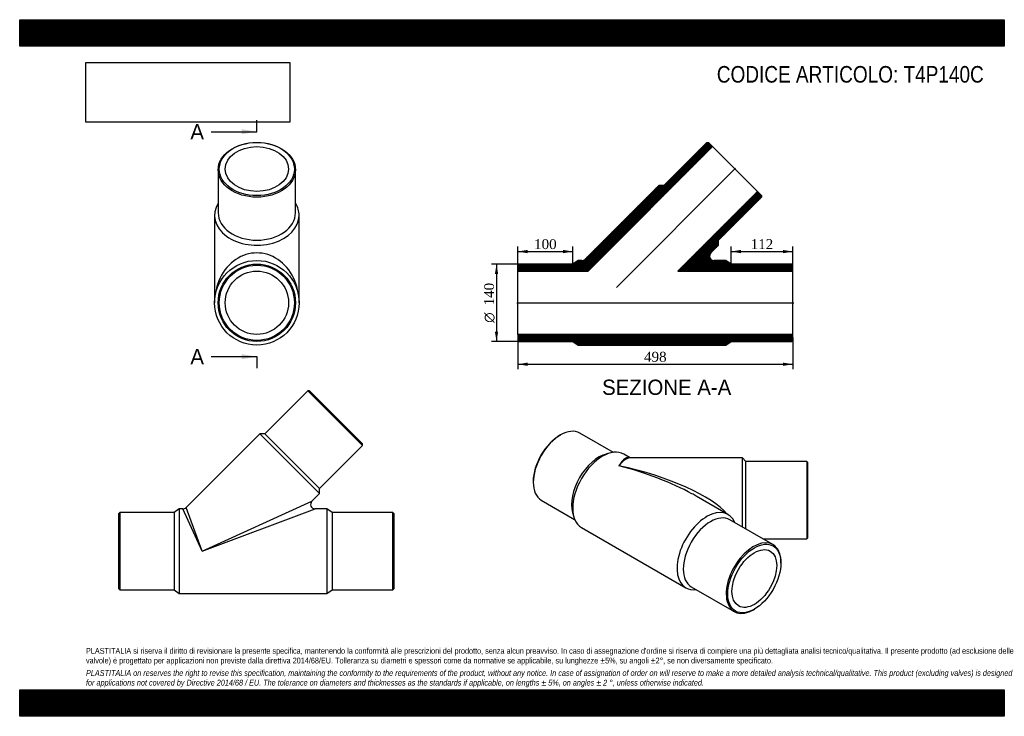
# Model space of a CAD drawing. Header units: millimetres. Extents: x 0 to 1782, y 0 to 1260.
import ezdxf
from ezdxf.enums import TextEntityAlignment as Align
from ezdxf.lldxf.tags import DXFTag

# ---------------------------------------------------------------- set-up
doc = ezdxf.new("R2010")
doc.units = ezdxf.units.MM
doc.header["$LTSCALE"] = 6
for name, color, linetype in [('Default', 7, 'Continuous'), ('DV3_Default', 7, 'Continuous'), ('T4P140C', 7, 'Continuous')]:
    doc.layers.add(name, color=color, linetype=linetype)
doc.styles.add('SEACAD_Solid_Edge_ANSI', font='seans.ttf')
doc.styles.add('SEACAD_Solid_Edge_ANSI1_Symbols', font='semeca1.ttf')
doc.styles.add('SEACAD_Times_New_Roman', font='times.ttf')
tags = doc.linetypes.add('CENTER2', pattern=[28.575, 19.05, -3.175, 3.175, -3.175]).pattern_tags.tags
tags[10:11] = [DXFTag(74, 4), DXFTag(75, 0), DXFTag(340, '0'), DXFTag(46, 0.0), DXFTag(50, 0.0), DXFTag(44, 0.0), DXFTag(45, 0.0)]
tags[8:9] = [DXFTag(74, 4), DXFTag(75, 0), DXFTag(340, '0'), DXFTag(46, 0.0), DXFTag(50, 0.0), DXFTag(44, 0.0), DXFTag(45, 0.0)]
tags[6:7] = [DXFTag(74, 4), DXFTag(75, 0), DXFTag(340, '0'), DXFTag(46, 0.0), DXFTag(50, 0.0), DXFTag(44, 0.0), DXFTag(45, 0.0)]
tags[4:5] = [DXFTag(74, 4), DXFTag(75, 0), DXFTag(340, '0'), DXFTag(46, 0.0), DXFTag(50, 0.0), DXFTag(44, 0.0), DXFTag(45, 0.0)]
doc.dimstyles.new('ANSImm', dxfattribs={"dimtxt": 18, "dimasz": 18, "dimexe": 9, "dimexo": 0, "dimgap": 4.5, "dimtad": 1, "dimdsep": 46, "dimtxsty": 'SEACAD_Times_New_Roman', "dimblk1": '_SE_FILLED', "dimblk2": '_SE_FILLED', "dimsah": 1, "dimcen": 9, "dimazin": 0, "dimtfac": 0.85, "dimtdec": 3, "dimtofl": 0, "dimtmove": 0, "dimatfit": 3, "dimfxl": 1, "dimarcsym": 0})
picture_1 = doc.add_image_def('image1.jpg', size_in_pixel=(4302, 1260))

# ---------------------------------------------------------------- blocks, each defined once
blk = doc.blocks.new('SE')
at = {"layer": 'T4P140C', "color": 7, "linetype": 'Continuous'}
for p, q in [((521.6, 588.8), (443.8, 511)), ((620.6, 489.8), (521.6, 588.8)), ((524.4, 588.8), (521.6, 588.8)), ((524.4, 588.8), (620.6, 492.6)), ((434.6, 511), (301.2, 377.6)), ((434.6, 511), (542.8, 402.8)), ((443.8, 511), (434.6, 511)), ((443.8, 511), (542.8, 412)), ((542.8, 412), (620.6, 489.8)), ((620.6, 489.8), (620.6, 492.6)), ((542.8, 402.8), (542.8, 412)), ((528.9, 388.9), (542.8, 402.8)), ((288.9, 375.3), (279.4, 368.8)), ((288.9, 375.3), (288.9, 222.3)), ((295.5, 375.3), (288.9, 375.3)), ((330.5, 298.8), (295.5, 375.3)), ((330.5, 298.8), (301.2, 377.6)), ((330.5, 298.8), (528.9, 388.9)), ((330.5, 298.8), (534.5, 375.3)), ((555.9, 375.3), (534.5, 375.3)), ((555.9, 375.3), (555.9, 222.3)), ((565.4, 368.8), (555.9, 375.3)), ((181.4, 368.8), (179.4, 366.8)), ((179.4, 230.8), (179.4, 366.8)), ((181.4, 368.8), (181.4, 228.8)), ((279.4, 368.8), (181.4, 368.8)), ((279.4, 368.8), (279.4, 228.8)), ((565.4, 368.8), (565.4, 228.8)), ((675.4, 368.8), (565.4, 368.8)), ((675.4, 228.8), (675.4, 368.8)), ((677.4, 366.8), (675.4, 368.8)), ((677.4, 366.8), (677.4, 230.8)), ((179.4, 230.8), (181.4, 228.8)), ((181.4, 228.8), (279.4, 228.8)), ((279.4, 228.8), (288.9, 222.3)), ((288.9, 222.3), (555.9, 222.3)), ((555.9, 222.3), (565.4, 228.8)), ((565.4, 228.8), (675.4, 228.8)), ((675.4, 228.8), (677.4, 230.8))]:
    blk.add_line(p, q, dxfattribs=at)
for centre, start, end in [((295.5, 383.3), 270.2173, 314.4951), ((534.5, 383.3), 135.8681, 268.9821)]:
    blk.add_arc(centre, 8, start, end, dxfattribs=at)
blk = doc.blocks.new('SE1')
at = {"layer": 'T4P140C', "color": 7, "linetype": 'Continuous'}
for p, q in [((359.2, 988.5), (359.2, 910.7)), ((499.2, 910.7), (499.2, 988.5)), ((352.7, 906.1), (352.7, 748)), ((505.7, 748), (505.7, 906.1))]:
    blk.add_line(p, q, dxfattribs=at)
for radius in [76.5, 70, 68, 57.3]:
    blk.add_circle((429.2, 748), radius, dxfattribs=at)
for centre, major_axis in [((429.2, 988.5), (70, 0)), ((429.2, 989.9), (68, 0)), ((429.2, 989.9), (57.3, 0))]:
    blk.add_ellipse(centre, major_axis=major_axis, ratio=0.707107, dxfattribs=at)
for centre, major_axis, ratio, start_param, end_param in [((429.2, 906.1), (76.5, 0), 0.707107, 2.726385, 6.283185), ((429.2, 906.1), (76.5, 0), 0.707107, 0, 0.415207), ((429.2, 910.7), (70, 0), 0.707107, 3.141593, 6.283185), ((429.2, 748), (0, -90.2), 0.848521, 1.570796, 4.712389)]:
    blk.add_ellipse(centre, major_axis=major_axis, ratio=ratio, start_param=start_param, end_param=end_param, dxfattribs=at)
blk = doc.blocks.new('SE3')
at = {"color": 7, "linetype": 'Continuous', "style": 'SEACAD_Solid_Edge_ANSI'}
blk.add_text('A', height=27.6, dxfattribs=at).set_placement((308.9, 1071.2), align=Align.TOP_LEFT)
blk = doc.blocks.new('SE4')
at = {"color": 7, "linetype": 'Continuous', "style": 'SEACAD_Solid_Edge_ANSI'}
blk.add_text('A', height=27.6, dxfattribs=at).set_placement((308.9, 664.3), align=Align.TOP_LEFT)
blk = doc.blocks.new('SEANNOT_GROUP')
at = {"linetype": 'Continuous'}
blk.add_hatch(color=7, dxfattribs=at).paths.add_polyline_path([(401.6, 1052.8), (429.2, 1057.4), (401.6, 1062)])
at = {"color": 7, "linetype": 'Continuous'}
blk.add_lwpolyline([(346.4, 1057.4), (429.2, 1057.4)], dxfattribs=at)
blk = doc.blocks.new('SEANNOT_GROUP1')
at = {"linetype": 'Continuous'}
blk.add_hatch(color=7, dxfattribs=at).paths.add_polyline_path([(401.6, 645.9), (429.2, 650.5), (401.6, 655.1)])
at = {"color": 7, "linetype": 'Continuous'}
blk.add_lwpolyline([(346.4, 650.5), (429.2, 650.5)], dxfattribs=at)
blk = doc.blocks.new('SE2')
at = {"layer": 'Default', "color": 7, "linetype": 'CENTER2'}
for p, q in [((429.2, 1057.4), (429.2, 1078.1)), ((429.2, 650.5), (429.2, 629.8))]:
    blk.add_line(p, q, dxfattribs=at)
at = {"layer": 'Default', "color": 7, "linetype": 'CENTER2', "const_width": 0.0001}
blk.add_lwpolyline([(429.2, 1057.4), (429.2, 650.5)], dxfattribs=at)
at = {"layer": 'Default'}
for name in ['SE3', 'SEANNOT_GROUP', 'SE4', 'SEANNOT_GROUP1']:
    blk.add_blockref(name, (0, 0), dxfattribs=at)
blk = doc.blocks.new('SE5')
at = {"layer": 'T4P140C', "linetype": 'Continuous'}
h = blk.add_hatch(dxfattribs=at)
h.set_pattern_fill('LINE', scale=0.472441, angle=200, style=0)
edge = h.paths.add_edge_path()
edge.add_line((1010.9, 824.5), (1001.4, 818))
edge.add_line((1001.4, 818), (903.4, 818))
edge.add_line((903.4, 818), (901.4, 816))
edge.add_line((901.4, 816), (901.4, 805.3))
edge.add_line((901.4, 805.3), (1028.9, 805.3))
edge.add_line((1028.9, 805.3), (1254.1, 1030.5))
edge.add_line((1254.1, 1030.5), (1246.5, 1038))
edge.add_line((1246.5, 1038), (1243.7, 1038))
edge.add_line((1243.7, 1038), (1165.9, 960.2))
edge.add_line((1165.9, 960.2), (1156.7, 960.2))
edge.add_line((1156.7, 960.2), (1023.3, 826.8))
edge.add_arc((1017.6, 832.5), 8, 270, 315, ccw=False)
edge.add_line((1017.6, 824.5), (1010.9, 824.5))
h = blk.add_hatch(dxfattribs=at)
h.set_pattern_fill('LINE', scale=0.472441, angle=200, style=0)
edge = h.paths.add_edge_path()
edge.add_line((1277.9, 824.5), (1256.6, 824.5))
edge.add_arc((1256.6, 832.5), 8, 135, 270, ccw=False)
edge.add_line((1251, 838.1), (1264.9, 852.1))
edge.add_line((1264.9, 852.1), (1264.9, 861.2))
edge.add_line((1264.9, 861.2), (1342.7, 939))
edge.add_line((1342.7, 939), (1342.7, 941.9))
edge.add_line((1342.7, 941.9), (1335.1, 949.4))
edge.add_line((1335.1, 949.4), (1190.9, 805.3))
edge.add_line((1190.9, 805.3), (1399.4, 805.3))
edge.add_line((1399.4, 805.3), (1399.4, 816))
edge.add_line((1399.4, 816), (1397.4, 818))
edge.add_line((1397.4, 818), (1287.4, 818))
edge.add_line((1287.4, 818), (1277.9, 824.5))
h = blk.add_hatch(dxfattribs=at)
h.set_pattern_fill('LINE', scale=0.472441, angle=200, style=0)
h.paths.add_polyline_path([(903.4, 678), (1001.4, 678), (1010.9, 671.5), (1277.9, 671.5), (1287.4, 678), (1397.4, 678), (1399.4, 680), (1399.4, 690.7), (901.4, 690.7), (901.4, 680)])
at = {"layer": 'DV3_Default', "color": 7, "linetype": 'CENTER2'}
for p, q in [((1080.1, 775.5), (1295.8, 991.2)), ((899.7, 748), (1401.2, 748))]:
    blk.add_line(p, q, dxfattribs=at)
at = {"layer": 'T4P140C', "color": 7, "linetype": 'Continuous'}
for p, q in [((1243.7, 1038), (1165.9, 960.2)), ((1243.7, 1038), (1246.5, 1038)), ((1254.1, 1030.5), (1246.5, 1038)), ((1028.9, 805.3), (1254.1, 1030.5)), ((1335.1, 949.4), (1254.1, 1030.5)), ((1156.7, 960.2), (1023.3, 826.8)), ((1165.9, 960.2), (1156.7, 960.2)), ((1335.1, 949.4), (1190.9, 805.3)), ((1342.7, 941.9), (1335.1, 949.4)), ((1264.9, 861.2), (1342.7, 939)), ((1342.7, 941.9), (1342.7, 939)), ((1264.9, 852.1), (1264.9, 861.2)), ((1251, 838.1), (1264.9, 852.1)), ((1010.9, 824.5), (1001.4, 818)), ((1017.6, 824.5), (1010.9, 824.5)), ((1277.9, 824.5), (1256.6, 824.5)), ((1287.4, 818), (1277.9, 824.5)), ((901.4, 816), (903.4, 818)), ((901.4, 816), (901.4, 805.3)), ((901.4, 690.7), (901.4, 805.3)), ((901.4, 805.3), (1028.9, 805.3)), ((1001.4, 818), (903.4, 818)), ((1190.9, 805.3), (1399.4, 805.3)), ((1397.4, 818), (1287.4, 818)), ((1397.4, 818), (1399.4, 816)), ((1399.4, 805.3), (1399.4, 816)), ((1399.4, 690.7), (1399.4, 805.3)), ((901.4, 690.7), (901.4, 680)), ((1399.4, 690.7), (901.4, 690.7)), ((903.4, 678), (901.4, 680)), ((903.4, 678), (1001.4, 678)), ((1001.4, 678), (1010.9, 671.5)), ((1277.9, 671.5), (1287.4, 678)), ((1287.4, 678), (1397.4, 678)), ((1399.4, 680), (1397.4, 678)), ((1399.4, 680), (1399.4, 690.7)), ((1010.9, 671.5), (1277.9, 671.5))]:
    blk.add_line(p, q, dxfattribs=at)
for centre, start, end in [((1256.6, 832.5), 135, 270), ((1017.6, 832.5), 270, 315)]:
    blk.add_arc(centre, 8, start, end, dxfattribs=at)
blk = doc.blocks.new('SE6')
at = {"layer": 'T4P140C', "color": 7, "linetype": 'Continuous'}
for p, q in [((978.9, 508.8), (977.4, 508)), ((1074.4, 477.3), (1013.9, 512.3)), ((1069.8, 476.4), (1061.9, 474.5)), ((1104.8, 467.3), (1093.1, 474)), ((1308, 467.3), (1104.6, 467.3)), ((1308, 342.4), (1308, 467.3)), ((1314.5, 460.8), (1308, 467.3)), ((1314.5, 338.7), (1314.5, 460.8)), ((1424.5, 460.8), (1314.5, 460.8)), ((1424.5, 460.8), (1424.5, 320.8)), ((1426.5, 458.8), (1424.5, 460.8)), ((1426.5, 322.8), (1426.5, 458.8)), ((929.4, 424.7), (929.4, 423.1)), ((1281.9, 365), (1224.6, 398.1)), ((943.9, 391), (1004.4, 356.1)), ((1000.6, 368.4), (1002.9, 360.5)), ((1016.6, 341.5), (1205.4, 232.5)), ((1363.2, 310.6), (1285.4, 355.5)), ((1424.5, 320.8), (1426.5, 322.8)), ((1345.6, 320.8), (1424.5, 320.8)), ((1377.7, 276.9), (1377.7, 278.6)), ((1215.4, 234.3), (1293.2, 189.4)), ((1328.2, 192.8), (1329.6, 193.6))]:
    blk.add_line(p, q, dxfattribs=at)
for centre, major_axis, ratio, start_param, end_param in [((978.9, 451.7), (-35, -60.6), 0.57735, 3.141593, 6.283185), ((977.4, 452.5), (34, 58.9), 0.57735, 0.785398, 2.356194), ((1054.9, 407.8), (-38.2, -66.3), 0.57735, 3.141593, 6.283185), ((1048.2, 411.6), (-35, -60.6), 0.57735, 3.646596, 5.778182), ((1084.4, 390.8), (-18.9, -77.1), 0.290865, 3.069881, 3.842657), ((1084.4, 390.8), (-23.1, -76.1), 0.345858, 3.246126, 3.861605), ((1084.4, 390.8), (-203.5, 48.4), 0.291199, 3.499015, 4.781496), ((1084.4, 390.8), (-197.6, 57.1), 0.292711, 4.066339, 4.796805), ((1084.4, 390.8), (-197.6, 57.1), 0.292711, 4.011407, 4.066339), ((1243.7, 298.8), (-38.2, -66.3), 0.57735, 2.726385, 6.283185), ((1250.4, 294.9), (-35, -60.6), 0.57735, 3.141593, 6.283185), ((1328.2, 250), (35, 60.6), 0.57735, 0, 3.926991), ((1328.2, 250), (35, 60.6), 0.57735, 5.497787, 6.283185), ((1243.7, 298.8), (-38.2, -66.3), 0.57735, 0, 0.415207)]:
    blk.add_ellipse(centre, major_axis=major_axis, ratio=ratio, start_param=start_param, end_param=end_param, dxfattribs=at)
for major_axis in [(-34, -58.9), (-28.6, -49.6)]:
    blk.add_ellipse((1329.6, 249.2), major_axis=major_axis, ratio=0.57735, dxfattribs=at)
blk = doc.blocks.new('DMBLK48')
at = {"layer": 'Default', "linetype": 'Continuous'}
for points in [[(919.4, 633.8), (919.4, 639.8), (901.4, 636.8)], [(1381.4, 633.8), (1399.4, 636.8), (1381.4, 639.8)]]:
    blk.add_hatch(color=7, dxfattribs=at).paths.add_polyline_path(points)
at = {"layer": 'Default', "color": 7, "linetype": 'Continuous'}
for p, q in [((901.4, 685.3), (901.4, 627.8)), ((1399.4, 685.3), (1399.4, 627.8)), ((901.4, 636.8), (1399.4, 636.8))]:
    blk.add_line(p, q, dxfattribs=at)
at = {"layer": 'Default', "color": 7, "linetype": 'Continuous', "style": 'SEACAD_Times_New_Roman'}
blk.add_text('498', height=18, dxfattribs=at).set_placement((1130, 659.3), align=Align.TOP_LEFT)
blk = doc.blocks.new('_SE_FILLED')
at = {"color": 0}
blk.add_line((0, 0), (-1, 0), dxfattribs=at)
blk.add_solid([(0, 0), (-1, -0.1665), (-1, 0.1665), (0, 0)], dxfattribs=at)
blk = doc.blocks.new('DMBLK49')
at = {"layer": 'Default', "linetype": 'Continuous'}
for points in [[(1305.4, 843.6), (1287.4, 840.6), (1305.4, 837.6)], [(1381.4, 843.6), (1381.4, 837.6), (1399.4, 840.6)]]:
    blk.add_hatch(color=7, dxfattribs=at).paths.add_polyline_path(points)
at = {"layer": 'Default', "color": 7, "linetype": 'Continuous'}
for p, q in [((1287.4, 818), (1287.4, 849.6)), ((1287.4, 840.6), (1399.4, 840.6)), ((1399.4, 816), (1399.4, 849.6))]:
    blk.add_line(p, q, dxfattribs=at)
at = {"layer": 'Default', "color": 7, "linetype": 'Continuous', "style": 'SEACAD_Times_New_Roman'}
blk.add_text('112', height=18, dxfattribs=at).set_placement((1323, 863.1), align=Align.TOP_LEFT)
blk = doc.blocks.new('DMBLK50')
at = {"layer": 'Default', "linetype": 'Continuous'}
for points in [[(919.4, 843.6), (901.4, 840.6), (919.4, 837.6)], [(983.4, 843.6), (983.4, 837.6), (1001.4, 840.6)]]:
    blk.add_hatch(color=7, dxfattribs=at).paths.add_polyline_path(points)
at = {"layer": 'Default', "color": 7, "linetype": 'Continuous'}
for p, q in [((901.4, 805.3), (901.4, 849.6)), ((901.4, 840.6), (1001.4, 840.6)), ((1001.4, 818), (1001.4, 849.6))]:
    blk.add_line(p, q, dxfattribs=at)
at = {"layer": 'Default', "color": 7, "linetype": 'Continuous', "style": 'SEACAD_Times_New_Roman'}
blk.add_text('100', height=18, dxfattribs=at).set_placement((931, 863.1), align=Align.TOP_LEFT)
blk = doc.blocks.new('GDimGGroup')
at = {"layer": 'Default', "linetype": 'Continuous'}
for points in [[(860, 800), (866, 800), (863, 818)], [(860, 696), (863, 678), (866, 696)]]:
    blk.add_hatch(color=7, dxfattribs=at).paths.add_polyline_path(points)
at = {"layer": 'Default', "color": 7, "linetype": 'Continuous'}
for p, q in [((903.4, 818), (854, 818)), ((863, 818), (863, 678)), ((903.4, 678), (854, 678))]:
    blk.add_line(p, q, dxfattribs=at)
for s, style, p in [('140', 'SEACAD_Times_New_Roman', (840.5, 743.2)), ('O', 'SEACAD_Solid_Edge_ANSI1_Symbols', (840.5, 711.8))]:
    blk.add_text(s, height=18, rotation=90, dxfattribs=dict(at, style=style)).set_placement(p, align=Align.TOP_LEFT)

msp = doc.modelspace()

# ---------------------------------------------------------------- hatches: boundary and pattern name
at = {"layer": 'Default', "linetype": 'Continuous'}
h = msp.add_hatch(dxfattribs=at)
h.set_pattern_fill('LINE', scale=0.629921, angle=45, style=0)
h.paths.add_polyline_path([(1782, 1212), (1782, 1260), (0, 1260), (0, 1212)])
for points in [[(1782, 1212), (1782, 1260), (0, 1260), (0, 1212)], [(1782, 0), (1782, 48), (0, 48), (0, 0)]]:
    msp.add_hatch(color=7, dxfattribs=at).paths.add_polyline_path(points)
h = msp.add_hatch(dxfattribs=at)
h.set_pattern_fill('LINE', scale=0.629921, angle=45, style=0)
h.paths.add_polyline_path([(1782, 0), (1782, 48), (0, 48), (0, 0)])

# ---------------------------------------------------------------- linework, layer by layer
at = {"layer": 'Default', "color": 7, "linetype": 'Continuous'}
for p, q in [((0, 1260), (1782, 1260)), ((0, 1212), (0, 1260)), ((1782, 1260), (1782, 1212)), ((1782, 1212), (0, 1212)), ((0, 48), (1782, 48)), ((0, 0), (0, 48)), ((1782, 48), (1782, 0)), ((1782, 0), (0, 0))]:
    msp.add_line(p, q, dxfattribs=at)

# ---------------------------------------------------------------- block references
at = {"layer": 'Default'}
for name in ['SE2', 'SE1', 'SE5', 'GDimGGroup', 'SE', 'SE6']:
    msp.add_blockref(name, (0, 0), dxfattribs=at)

# ---------------------------------------------------------------- texts
at = {"layer": 'Default', "color": 7, "linetype": 'Continuous', "style": 'SEACAD_Solid_Edge_ANSI'}
msp.add_text('SEZIONE A-A', height=27.6, dxfattribs=at).set_placement((1054.083, 608.955), align=Align.TOP_LEFT)
at = {"layer": 'Default', "attachment_point": 1}
for s, insert, char_height, width in [('{\\fArial Narrow|b0||i0||c0|p34;\\C7;\\H30.;\\W1.;CODICE ARTICOLO: T4P140C}', (1261.717, 1176.201), 30, 498.41871), ("{\\fArial Narrow|b0||i0||c0|p34;\\C7;\\H10.5;\\W1.;PLASTITALIA si riserva il diritto di revisionare la presente specifica, mantenendo la conformità alle prescrizioni del prodotto, senza alcun preavviso. In caso di assegnazione d'ordine si riserva di compiere una più dettagliata analisi tecnico/qualitativa. Il presente prodotto (ad esclusione delle \\P}{\\fArial Narrow|b0||i0||c0|p34;\\C7;\\H10.5;\\W1.;valvole) è progettato per applicazioni non previste dalla direttiva 2014/68/EU. Tolleranza su diametri e spessori come da normative se applicabile, su lunghezze ±5%, su angoli ±2°, se non diversamente specificato.\\P}{\\fArial Narrow|b0||i0||c0|p34;\\C7;\\H3.;\\W1.;   \\P}{\\fArial Narrow|b0||i1||c0|p34;\\C7;\\H10.5;\\W1.;PLASTITALIA on reserves the right to revise this specification, maintaining the conformity to the requirements of the product, without any notice. In case of assignation of order on will reserve to make a more detailed analysis technical/qualitative. This product (excluding valves) is designed \\P}{\\fArial Narrow|b0||i1||c0|p34;\\C7;\\H10.5;\\W1.;for applications not covered by Directive 2014/68 / EU. The tolerance on diameters and thicknesses as the standards if applicable, on lengths ± 5%, on angles ± 2 °, unless otherwise indicated.\\P}", (120, 123.614), 10.5, 1542)]:
    msp.add_mtext(s, dxfattribs=dict(at, insert=insert, char_height=char_height, width=width))

# ---------------------------------------------------------------- dimensions: what is measured, and where the dimension line sits
at = {"layer": 'Default', "color": 7, "linetype": 'Continuous'}
for base, p1, p2, picture, middle in [((1001.425, 840.59), (901.425, 805.276), (1001.425, 817.976), 'DMBLK50', (951.425, 840.59)), ((1399.425, 840.59), (1287.425, 817.976), (1399.425, 815.976), 'DMBLK49', (1343.425, 840.59))]:
    dim = msp.add_linear_dim(base=base, p1=p1, p2=p2, text='\\A1;<>', dimstyle='ANSImm', dxfattribs=at)
    dim.commit()
    dim.dimension.update_dxf_attribs({"geometry": picture, "text_midpoint": middle, "dimtype": 160})
dim = msp.add_linear_dim(base=(901.425, 636.804), p1=(901.425, 685.326), p2=(1399.425, 685.326), angle=0, text='\\A1;<>', dimstyle='ANSImm', dxfattribs=at)
dim.commit()
dim.dimension.update_dxf_attribs({"geometry": 'DMBLK48', "text_midpoint": (1150.425, 636.804), "dimtype": 161})

# ---------------------------------------------------------------- pictures from other files: only their frames are drawn
image = msp.add_image(picture_1, insert=(120, 1074.619), size_in_units=(368.743, 108))
image.dxf.flags = 7

doc.saveas('drawing.dxf')
